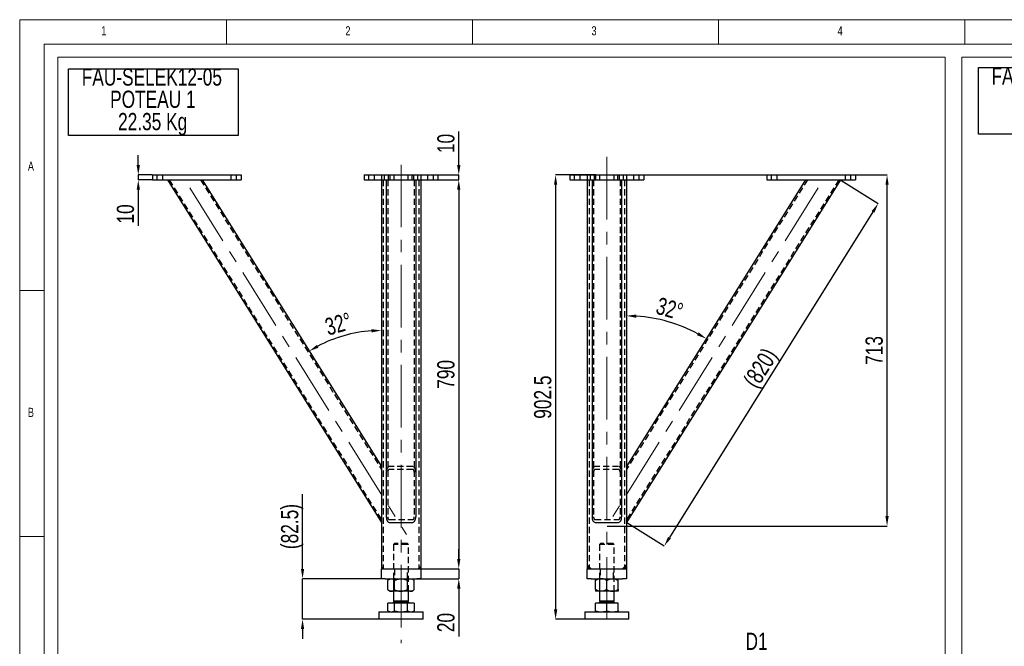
# Model space of a CAD drawing. Header units: millimetres. Extents: x 5 to 589, y 5 to 415.
# Tile 5 of 13: x 5 to 205, y 288 to 415. Entities that reach past the tile are written whole.
import ezdxf

# ---------------------------------------------------------------- set-up
doc = ezdxf.new("R2010")
doc.units = ezdxf.units.MM
doc.header["$PDSIZE"] = -1
doc.linetypes.add('CENTERX2', pattern=[20.32, 12.7, -2.54, 2.54, -2.54])
doc.linetypes.add('HIDDEN', pattern=[1.905, 1.27, -0.635])
for name, color, linetype in [('COTES', 1, 'Continuous'), ('NOTES', 6, 'Continuous'), ('TRAIT-FINS', 9, 'Continuous'), ('TRAIT-MIXTES', 3, 'CENTERX2'), ('TRAIT-TIRET', 2, 'HIDDEN')]:
    doc.layers.add(name, color=color, linetype=linetype)
doc.layers.add('TRAIT-FORT', color=4, linetype='Continuous', lineweight=25)
doc.styles.add('SLDTEXTSTYLE0', font='TXT', dxfattribs={"width": 0.75})
doc.dimstyles.new('SLDDIMSTYLE0', dxfattribs={"dimtxt": 3.5, "dimasz": 2, "dimexe": 0, "dimexo": 0.0625, "dimgap": 0.875, "dimtad": 1, "dimlfac": 10, "dimrnd": 1e-09, "dimzin": 12, "dimdsep": 46, "dimtxsty": 'SLDTEXTSTYLE0', "dimsah": 1, "dimcen": 0.09, "dimadec": 0, "dimazin": 3, "dimtfac": 1, "dimtofl": 0, "dimtmove": 0, "dimatfit": 3, "dimfxl": 1, "dimfrac": 2, "dimtolj": 1, "dimtzin": 12, "dimarcsym": 0})
doc.dimstyles.new('SLDDIMSTYLE1', dxfattribs={"dimtxt": 3.5, "dimasz": 2, "dimexe": 0, "dimexo": 0.0625, "dimgap": 0.875, "dimtad": 1, "dimlfac": 10, "dimrnd": 1e-09, "dimzin": 12, "dimdsep": 46, "dimtxsty": 'SLDTEXTSTYLE0', "dimsah": 1, "dimcen": 0.09, "dimadec": 0, "dimazin": 3, "dimtfac": 1, "dimtmove": 0, "dimatfit": 0, "dimfxl": 1, "dimfrac": 2, "dimtolj": 1, "dimtzin": 12, "dimarcsym": 0})
doc.dimstyles.new('SLDDIMSTYLE2', dxfattribs={"dimtxt": 3.5, "dimasz": 2, "dimexe": 0, "dimexo": 0.0625, "dimgap": 0.875, "dimtad": 1, "dimdec": 4, "dimlfac": 10, "dimzin": 12, "dimdsep": 46, "dimtxsty": 'SLDTEXTSTYLE0', "dimsah": 1, "dimcen": 0.09, "dimazin": 3, "dimtfac": 1, "dimtofl": 0, "dimtmove": 0, "dimatfit": 3, "dimfxl": 1, "dimfrac": 2, "dimtolj": 1, "dimtzin": 12, "dimarcsym": 0})
doc.dimstyles.new('SLDDIMSTYLE3', dxfattribs={"dimtxt": 3.5, "dimasz": 2, "dimexe": 0, "dimexo": 0.0625, "dimgap": 0.875, "dimtad": 1, "dimdec": 0, "dimlfac": 10, "dimrnd": 1e-09, "dimzin": 12, "dimdsep": 46, "dimtxsty": 'SLDTEXTSTYLE0', "dimsah": 1, "dimcen": 0.09, "dimadec": 0, "dimazin": 3, "dimtfac": 1, "dimtdec": 0, "dimtofl": 0, "dimtmove": 0, "dimatfit": 3, "dimfxl": 1, "dimfrac": 2, "dimtolj": 1, "dimtzin": 12, "dimarcsym": 0})
doc.dimstyles.new('SLDDIMSTYLE5', dxfattribs={"dimtxt": 3.5, "dimasz": 2, "dimexe": 0, "dimexo": 0.0625, "dimgap": 0.875, "dimtad": 1, "dimdec": 1, "dimlfac": 10, "dimrnd": 1e-09, "dimzin": 12, "dimdsep": 46, "dimtxsty": 'SLDTEXTSTYLE0', "dimsah": 1, "dimcen": 0.09, "dimadec": 0, "dimazin": 3, "dimtfac": 1, "dimtdec": 1, "dimtofl": 0, "dimtmove": 0, "dimatfit": 3, "dimfxl": 1, "dimfrac": 2, "dimtolj": 1, "dimtzin": 12, "dimarcsym": 0})

# ---------------------------------------------------------------- blocks, each defined once
blk = doc.blocks.new('_D_22')
at = {"layer": 'COTES', "color": 0, "lineweight": -2, "transparency": 16777216}
for p, q in [((131.84, 383.46), (181.22, 383.46)), ((181.22, 314.16), (181.22, 381.46)), ((124.34, 312.16), (181.22, 312.16))]:
    blk.add_line(p, q, dxfattribs=at)
at = {"layer": 'COTES', "color": 0, "transparency": 16777216}
for points in [[(180.88, 381.46), (181.55, 381.46), (181.22, 383.46)], [(180.88, 314.16), (181.55, 314.16), (181.22, 312.16)]]:
    blk.add_solid(points, dxfattribs=at)
at = {"layer": 'Defpoints', "color": 0, "transparency": 16777216}
for p in [(131.78, 383.46), (181.22, 383.46), (124.28, 312.16)]:
    blk.add_point(p, dxfattribs=at)
at = {"layer": 'COTES', "color": 0, "transparency": 16777216, "insert": (176.84, 347.81), "char_height": 3.5, "attachment_point": 2, "rotation": 90, "style": 'SLDTEXTSTYLE0'}
blk.add_mtext('\\A1;713', dxfattribs=at)
blk = doc.blocks.new('_D_23')
at = {"layer": 'COTES', "color": 0, "lineweight": -2, "transparency": 16777216}
blk.add_arc((128.28, 324.22), 30.63, 61.7413, 86.2587, dxfattribs=at)
at = {"layer": 'COTES', "color": 0, "transparency": 16777216}
for points in [[(130.27, 354.45), (130.29, 355.12), (128.28, 354.85)], [(142.95, 351.49), (142.62, 350.91), (144.52, 350.2)]]:
    blk.add_solid(points, dxfattribs=at)
at = {"layer": 'Defpoints', "color": 0, "transparency": 16777216}
for p in [(128.28, 383.46), (164.67, 382.46), (139.43, 352.75), (128.28, 324.22), (128.28, 301.46)]:
    blk.add_point(p, dxfattribs=at)
at = {"layer": 'COTES', "color": 0, "transparency": 16777216, "insert": (134.99, 358.72), "char_height": 3.5, "attachment_point": 1, "rotation": 344, "style": 'SLDTEXTSTYLE0'}
blk.add_mtext('\\A1;32°', dxfattribs=at)
blk = doc.blocks.new('_D_24')
at = {"layer": 'COTES', "color": 0, "lineweight": -2, "transparency": 16777216}
for p, q in [((171.8, 382.42), (179.42, 377.66)), ((178.36, 375.97), (137.01, 309.8)), ((128.34, 312.86), (135.95, 308.1))]:
    blk.add_line(p, q, dxfattribs=at)
at = {"layer": 'COTES', "color": 0, "transparency": 16777216}
for points in [[(178.08, 376.14), (178.64, 375.79), (179.42, 377.66)], [(136.73, 309.97), (137.3, 309.62), (135.95, 308.1)]]:
    blk.add_solid(points, dxfattribs=at)
at = {"layer": 'Defpoints', "color": 0, "transparency": 16777216}
for p in [(171.75, 382.46), (128.28, 312.9), (135.95, 308.1)]:
    blk.add_point(p, dxfattribs=at)
at = {"layer": 'COTES', "color": 0, "transparency": 16777216, "insert": (153.98, 345.2), "char_height": 3.5, "attachment_point": 2, "rotation": 58, "style": 'SLDTEXTSTYLE0'}
blk.add_mtext('\\A1;(820)', dxfattribs=at)
blk = doc.blocks.new('_D_25')
at = {"layer": 'COTES', "color": 0, "lineweight": -2, "transparency": 16777216}
for p, q in [((122.02, 383.46), (113.88, 383.46)), ((113.88, 381.46), (113.88, 295.21)), ((119.72, 293.21), (113.88, 293.21))]:
    blk.add_line(p, q, dxfattribs=at)
at = {"layer": 'COTES', "color": 0, "transparency": 16777216}
for points in [[(113.54, 381.46), (114.21, 381.46), (113.88, 383.46)], [(113.54, 295.21), (114.21, 295.21), (113.88, 293.21)]]:
    blk.add_solid(points, dxfattribs=at)
at = {"layer": 'Defpoints', "color": 0, "transparency": 16777216}
for p in [(122.08, 383.46), (113.88, 293.21), (119.78, 293.21)]:
    blk.add_point(p, dxfattribs=at)
at = {"layer": 'COTES', "color": 0, "transparency": 16777216, "insert": (109.5, 338.33), "char_height": 3.5, "attachment_point": 2, "rotation": 90, "style": 'SLDTEXTSTYLE0'}
blk.add_mtext('\\A1;902.5', dxfattribs=at)
blk = doc.blocks.new('_D_26')
at = {"layer": 'COTES', "color": 0, "lineweight": -2, "transparency": 16777216}
for p, q in [((94.2, 385.46), (94.2, 392.27)), ((90.04, 383.46), (94.2, 383.46)), ((90.04, 382.46), (94.2, 382.46)), ((94.2, 382.46), (94.2, 383.46)), ((94.2, 380.46), (94.2, 378.46))]:
    blk.add_line(p, q, dxfattribs=at)
at = {"layer": 'COTES', "color": 0, "transparency": 16777216}
for points in [[(93.87, 385.46), (94.54, 385.46), (94.2, 383.46)], [(93.87, 380.46), (94.54, 380.46), (94.2, 382.46)]]:
    blk.add_solid(points, dxfattribs=at)
at = {"layer": 'Defpoints', "color": 0, "transparency": 16777216}
for p in [(89.98, 383.46), (89.98, 382.46), (94.2, 382.46)]:
    blk.add_point(p, dxfattribs=at)
at = {"layer": 'COTES', "color": 0, "transparency": 16777216, "insert": (89.83, 389.86), "char_height": 3.5, "attachment_point": 2, "rotation": 90, "style": 'SLDTEXTSTYLE0'}
blk.add_mtext('\\A1;10', dxfattribs=at)
blk = doc.blocks.new('_D_27')
at = {"layer": 'COTES', "color": 0, "lineweight": -2, "transparency": 16777216}
for p, q in [((86.54, 382.46), (94.2, 382.46)), ((94.2, 380.46), (94.2, 305.46)), ((79.34, 303.46), (94.2, 303.46))]:
    blk.add_line(p, q, dxfattribs=at)
at = {"layer": 'COTES', "color": 0, "transparency": 16777216}
for points in [[(93.87, 380.46), (94.54, 380.46), (94.2, 382.46)], [(93.87, 305.46), (94.54, 305.46), (94.2, 303.46)]]:
    blk.add_solid(points, dxfattribs=at)
at = {"layer": 'Defpoints', "color": 0, "transparency": 16777216}
for p in [(86.48, 382.46), (79.28, 303.46), (94.2, 303.46)]:
    blk.add_point(p, dxfattribs=at)
at = {"layer": 'COTES', "color": 0, "transparency": 16777216, "insert": (89.83, 342.96), "char_height": 3.5, "attachment_point": 2, "rotation": 90, "style": 'SLDTEXTSTYLE0'}
blk.add_mtext('\\A1;790', dxfattribs=at)
blk = doc.blocks.new('_D_28')
at = {"layer": 'COTES', "color": 0, "lineweight": -2, "transparency": 16777216}
for p, q in [((94.2, 305.46), (94.2, 307.46)), ((79.34, 303.46), (94.2, 303.46)), ((94.2, 303.46), (94.2, 301.46)), ((79.34, 301.46), (94.2, 301.46)), ((94.2, 299.46), (94.2, 289.7))]:
    blk.add_line(p, q, dxfattribs=at)
at = {"layer": 'COTES', "color": 0, "transparency": 16777216}
for points in [[(93.87, 305.46), (94.54, 305.46), (94.2, 303.46)], [(93.87, 299.46), (94.54, 299.46), (94.2, 301.46)]]:
    blk.add_solid(points, dxfattribs=at)
at = {"layer": 'Defpoints', "color": 0, "transparency": 16777216}
for p in [(79.28, 303.46), (79.28, 301.46), (94.2, 301.46)]:
    blk.add_point(p, dxfattribs=at)
at = {"layer": 'COTES', "color": 0, "transparency": 16777216, "insert": (89.83, 292.55), "char_height": 3.5, "attachment_point": 2, "rotation": 90, "style": 'SLDTEXTSTYLE0'}
blk.add_mtext('\\A1;20', dxfattribs=at)
blk = doc.blocks.new('_D_29')
at = {"layer": 'COTES', "color": 0, "lineweight": -2, "transparency": 16777216}
blk.add_arc((78.48, 324.22), 27.66, 94.1437, 117.8563, dxfattribs=at)
at = {"layer": 'COTES', "color": 0, "transparency": 16777216}
for points in [[(76.47, 352.14), (76.49, 351.47), (78.48, 351.88)], [(65.72, 348.38), (65.39, 348.96), (63.82, 347.68)]]:
    blk.add_solid(points, dxfattribs=at)
at = {"layer": 'Defpoints', "color": 0, "transparency": 16777216}
for p in [(42.08, 382.46), (78.48, 383.46), (73.36, 351.4), (78.48, 324.22), (78.48, 301.46)]:
    blk.add_point(p, dxfattribs=at)
at = {"layer": 'COTES', "color": 0, "transparency": 16777216, "insert": (66.7, 354.17), "char_height": 3.5, "attachment_point": 1, "rotation": 16, "style": 'SLDTEXTSTYLE0'}
blk.add_mtext('\\A1;32°', dxfattribs=at)
blk = doc.blocks.new('_D_30')
at = {"layer": 'COTES', "color": 0, "lineweight": -2, "transparency": 16777216}
for p, q in [((29.09, 385.46), (29.09, 387.46)), ((31.91, 383.46), (29.09, 383.46)), ((29.09, 383.46), (29.09, 382.46)), ((31.91, 382.46), (29.09, 382.46)), ((29.09, 380.46), (29.09, 373.14))]:
    blk.add_line(p, q, dxfattribs=at)
at = {"layer": 'COTES', "color": 0, "transparency": 16777216}
for points in [[(28.76, 385.46), (29.43, 385.46), (29.09, 383.46)], [(28.76, 380.46), (29.43, 380.46), (29.09, 382.46)]]:
    blk.add_solid(points, dxfattribs=at)
at = {"layer": 'Defpoints', "color": 0, "transparency": 16777216}
for p in [(29.09, 382.46), (31.98, 383.46), (31.98, 382.46)]:
    blk.add_point(p, dxfattribs=at)
at = {"layer": 'COTES', "color": 0, "transparency": 16777216, "insert": (24.72, 375.55), "char_height": 3.5, "attachment_point": 2, "rotation": 90, "style": 'SLDTEXTSTYLE0'}
blk.add_mtext('\\A1;10', dxfattribs=at)
blk = doc.blocks.new('_D_31')
at = {"layer": 'COTES', "color": 0, "lineweight": -2, "transparency": 16777216}
for p, q in [((62.47, 303.46), (62.47, 318.61)), ((78.41, 301.46), (62.47, 301.46)), ((62.47, 293.21), (62.47, 301.46)), ((77.91, 293.21), (62.47, 293.21)), ((62.47, 291.21), (62.47, 289.21))]:
    blk.add_line(p, q, dxfattribs=at)
at = {"layer": 'COTES', "color": 0, "transparency": 16777216}
for points in [[(62.14, 303.46), (62.8, 303.46), (62.47, 301.46)], [(62.14, 291.21), (62.8, 291.21), (62.47, 293.21)]]:
    blk.add_solid(points, dxfattribs=at)
at = {"layer": 'Defpoints', "color": 0, "transparency": 16777216}
for p in [(78.48, 301.46), (62.47, 293.21), (77.98, 293.21)]:
    blk.add_point(p, dxfattribs=at)
at = {"layer": 'COTES', "color": 0, "transparency": 16777216, "insert": (58.1, 312.05), "char_height": 3.5, "attachment_point": 2, "rotation": 90, "style": 'SLDTEXTSTYLE0'}
blk.add_mtext('\\A1;(82.5)', dxfattribs=at)
blk = doc.blocks.new('SW_NOTE_20')
at = {"layer": 'NOTES', "color": 0}
for p, q in [((-0.1, -9.1), (-0.1, 4.43)), ((-0.1, 4.43), (34.39, 4.43)), ((34.39, 4.43), (34.39, -9.1)), ((34.39, -9.1), (-0.1, -9.1))]:
    blk.add_line(p, q, dxfattribs=at)
at = {"layer": 'NOTES', "color": 0, "char_height": 3.5, "attachment_point": 2, "style": 'SLDTEXTSTYLE0'}
for s, insert in [('FAU-SELEK12-05', (16.84, 4.51)), ('POTEAU 1', (17.04, -0.01)), ('22.35 Kg', (17, -4.54))]:
    blk.add_mtext(s, dxfattribs=dict(at, insert=insert))
blk = doc.blocks.new('SW_NOTE_22')
at = {"layer": 'NOTES', "color": 0}
blk.add_line((6.94, 0), (0, 0), dxfattribs=at)
at = {"layer": 'NOTES', "color": 0, "insert": (3.38, 4.59), "char_height": 3.5, "attachment_point": 2, "style": 'SLDTEXTSTYLE0'}
blk.add_mtext('D1', dxfattribs=at)
blk = doc.blocks.new('SW_NOTE_29')
at = {"layer": 'NOTES', "color": 0}
for p, q in [((-0.01, -9.09), (-0.01, 4.45)), ((-0.01, 4.45), (34.36, 4.45)), ((34.36, 4.45), (34.36, -9.09)), ((34.36, -9.09), (-0.01, -9.09))]:
    blk.add_line(p, q, dxfattribs=at)
at = {"layer": 'NOTES', "color": 0, "char_height": 3.5, "attachment_point": 2, "style": 'SLDTEXTSTYLE0'}
for s, insert in [('FAU-SELEK12-05', (16.84, 4.51)), ('POTEAU 2', (17.04, -0.01)), ('27.58 Kg', (17, -4.54))]:
    blk.add_mtext(s, dxfattribs=dict(at, insert=insert))

msp = doc.modelspace()

# ---------------------------------------------------------------- linework, layer by layer
at = {"lineweight": 18}
for p, q in [((589, 415), (5, 415)), ((5, 415), (5, 5)), ((47, 410), (47, 415)), ((97, 415), (97, 410)), ((147, 410), (147, 415)), ((197, 415), (197, 410)), ((584, 410), (10, 410)), ((10, 410), (10, 10)), ((12.730846, 407.408261), (193.054797, 407.408261)), ((12.730846, 407.408261), (12.730846, 192.745437)), ((193.054797, 407.408261), (193.054797, 192.745437)), ((196.437361, 407.408261), (406.795531, 407.408261)), ((196.437361, 407.408261), (196.437361, 192.745437)), ((10, 360), (5, 360)), ((5, 310), (10, 310))]:
    msp.add_line(p, q, dxfattribs=at)
at = {"layer": 'TRAIT-FINS', "lineweight": 18}
for p, q in [((121.082177, 303.457378), (120.282177, 304.257378)), ((127.482177, 303.457378), (128.282177, 304.257378)), ((78.976378, 303.457378), (78.476378, 303.957378)), ((85.976378, 303.457378), (86.476378, 303.957378))]:
    msp.add_line(p, q, dxfattribs=at)
for points in [[(121.082177, 303.457378), (120.282177, 303.457378), (120.282177, 304.257378)], [(127.482177, 303.457378), (128.282177, 303.457378), (128.282177, 304.257378)], [(78.976378, 303.457378), (78.476378, 303.457378), (78.476378, 303.957378)], [(85.976378, 303.457378), (86.476378, 303.457378), (86.476378, 303.957378)]]:
    msp.add_solid(points, dxfattribs=at)
at = {"layer": 'TRAIT-FORT', "lineweight": 25}
for p, q in [((31.976378, 383.457378), (31.976378, 382.457378)), ((31.976378, 383.457378), (49.976378, 383.457378)), ((31.976378, 382.457378), (49.976378, 382.457378)), ((35.009691, 382.457378), (78.476378, 312.896139)), ((42.084762, 382.457378), (78.476378, 324.218618)), ((49.976378, 383.457378), (49.976378, 382.457378)), ((74.976378, 383.457378), (74.976378, 382.457378)), ((74.976378, 383.457378), (78.476378, 383.457378)), ((74.976378, 382.457378), (78.476378, 382.457378)), ((78.476378, 383.457378), (78.476378, 382.457378)), ((78.476378, 383.457378), (86.476378, 383.457378)), ((78.476378, 382.457378), (78.476378, 303.457378)), ((78.476378, 382.457378), (86.476378, 382.457378)), ((79.476378, 382.457378), (79.476378, 314.028387)), ((85.476378, 382.457378), (85.476378, 314.028387)), ((86.476378, 383.457378), (89.976378, 383.457378)), ((86.476378, 383.457378), (86.476378, 382.457378)), ((86.476378, 382.457378), (86.476378, 303.457378)), ((86.476378, 382.457378), (89.976378, 382.457378)), ((89.976378, 383.457378), (89.976378, 382.457378)), ((116.782177, 383.457378), (116.782177, 382.457378)), ((116.782177, 383.457378), (120.282177, 383.457378)), ((116.782177, 382.457378), (120.282177, 382.457378)), ((120.282177, 383.457378), (120.282177, 382.457378)), ((120.282177, 383.457378), (128.282177, 383.457378)), ((120.282177, 382.457378), (120.282177, 303.457378)), ((120.282177, 382.457378), (128.282177, 382.457378)), ((121.282177, 382.457378), (121.282177, 314.028387)), ((127.282177, 382.457378), (127.282177, 314.028387)), ((128.282177, 383.457378), (131.782177, 383.457378)), ((128.282177, 383.457378), (128.282177, 382.457378)), ((128.282177, 382.457378), (128.282177, 303.457378)), ((128.282177, 382.457378), (131.782177, 382.457378)), ((171.748863, 382.457378), (128.282177, 312.896139)), ((164.673793, 382.457378), (128.282177, 324.218618)), ((131.782177, 383.457378), (131.782177, 382.457378)), ((156.782177, 383.457378), (156.782177, 382.457378)), ((156.782177, 383.457378), (174.782177, 383.457378)), ((156.782177, 382.457378), (174.782177, 382.457378)), ((174.782177, 383.457378), (174.782177, 382.457378)), ((80.076378, 312.896139), (84.876378, 312.896139)), ((121.882177, 312.896139), (126.682177, 312.896139)), ((78.476378, 301.457378), (78.476378, 303.457378)), ((78.476378, 303.457378), (79.276378, 303.457378)), ((79.276378, 303.457378), (85.676378, 303.457378)), ((85.676378, 303.457378), (86.476378, 303.457378)), ((86.476378, 303.457378), (86.476378, 301.457378)), ((120.282177, 301.457378), (120.282177, 303.457378)), ((120.282177, 303.457378), (121.082177, 303.457378)), ((121.082177, 303.457378), (127.482177, 303.457378)), ((127.482177, 303.457378), (128.282177, 303.457378)), ((128.282177, 303.457378), (128.282177, 301.457378)), ((79.276378, 301.457378), (78.476378, 301.457378)), ((79.276378, 301.457378), (85.676378, 301.457378)), ((80.176378, 301.457378), (79.820567, 301.101567)), ((79.820567, 299.25319), (79.820567, 301.101567)), ((81.148473, 299.25319), (81.148473, 301.101567)), ((83.804284, 299.25319), (83.804284, 301.101567)), ((85.132189, 301.101567), (84.776378, 301.457378)), ((85.132189, 299.25319), (85.132189, 301.101567)), ((86.476378, 301.457378), (85.676378, 301.457378)), ((121.082177, 301.457378), (120.282177, 301.457378)), ((121.082177, 301.457378), (127.482177, 301.457378)), ((121.982177, 299.25319), (121.982177, 301.101567)), ((124.282177, 299.25319), (124.282177, 301.101567)), ((126.582177, 299.25319), (126.582177, 301.101567)), ((128.282177, 301.457378), (127.482177, 301.457378)), ((79.820567, 299.25319), (80.176378, 298.897378)), ((80.48452, 298.897378), (80.176378, 298.897378)), ((82.476378, 298.897378), (80.48452, 298.897378)), ((80.976378, 298.897378), (80.976378, 296.927378)), ((84.468237, 298.897378), (82.476378, 298.897378)), ((83.976378, 296.927378), (83.976378, 298.897378)), ((84.776378, 298.897378), (84.468237, 298.897378)), ((84.776378, 298.897378), (85.132189, 299.25319)), ((123.132177, 298.897378), (121.982177, 298.897378)), ((122.782177, 298.897378), (122.782177, 296.927378)), ((125.432177, 298.897378), (123.132177, 298.897378)), ((126.582177, 298.897378), (125.432177, 298.897378)), ((125.782177, 296.927378), (125.782177, 298.897378)), ((79.820567, 294.912806), (79.820567, 296.497378)), ((81.148473, 296.497378), (79.820567, 296.497378)), ((80.341378, 296.567378), (80.271378, 296.497378)), ((80.341378, 296.577378), (80.341378, 296.567378)), ((80.341378, 296.577378), (84.325342, 296.577378)), ((80.341378, 296.567378), (84.325342, 296.567378)), ((81.165816, 296.927378), (80.976378, 296.737941)), ((80.976378, 296.927378), (83.775416, 296.927378)), ((80.976378, 296.737941), (80.976378, 296.677378)), ((80.976378, 296.737941), (83.976378, 296.737941)), ((81.148473, 294.912806), (81.148473, 296.497378)), ((83.804284, 296.497378), (81.148473, 296.497378)), ((83.775416, 296.927378), (83.976378, 296.927378)), ((83.976378, 296.737941), (83.786941, 296.927378)), ((83.804284, 294.912806), (83.804284, 296.497378)), ((85.132189, 296.497378), (83.804284, 296.497378)), ((83.976378, 296.677378), (83.976378, 296.737941)), ((84.325342, 296.577378), (84.611378, 296.577378)), ((84.325342, 296.567378), (84.611378, 296.567378)), ((84.611378, 296.567378), (84.611378, 296.577378)), ((84.681378, 296.497378), (84.611378, 296.567378)), ((85.132189, 296.497378), (85.132189, 294.912806)), ((121.982177, 294.912806), (121.982177, 296.497378)), ((124.282177, 296.497378), (121.982177, 296.497378)), ((122.147177, 296.567378), (122.077177, 296.497378)), ((122.147177, 296.577378), (122.147177, 296.567378)), ((122.147177, 296.577378), (126.417177, 296.577378)), ((122.147177, 296.567378), (126.417177, 296.567378)), ((122.971614, 296.927378), (122.782177, 296.737941)), ((122.782177, 296.927378), (125.782177, 296.927378)), ((122.782177, 296.737941), (122.782177, 296.677378)), ((122.782177, 296.737941), (125.782177, 296.737941)), ((124.282177, 294.912806), (124.282177, 296.497378)), ((126.582177, 296.497378), (124.282177, 296.497378)), ((125.782177, 296.737941), (125.592739, 296.927378)), ((125.782177, 296.677378), (125.782177, 296.737941)), ((126.417177, 296.567378), (126.417177, 296.577378)), ((126.487177, 296.497378), (126.417177, 296.567378)), ((126.582177, 294.912806), (126.582177, 296.497378)), ((77.976378, 294.707378), (77.976378, 293.207378)), ((77.976378, 294.707378), (86.976378, 294.707378)), ((79.820567, 294.912806), (80.176378, 294.707378)), ((84.776378, 294.707378), (85.132189, 294.912806)), ((86.976378, 293.207378), (86.976378, 294.707378)), ((119.782177, 294.707378), (119.782177, 293.207378)), ((119.782177, 294.707378), (124.282177, 294.707378)), ((124.282177, 294.707378), (128.782177, 294.707378)), ((128.782177, 293.207378), (128.782177, 294.707378)), ((86.976378, 293.207378), (77.976378, 293.207378)), ((128.782177, 293.207378), (119.782177, 293.207378))]:
    msp.add_line(p, q, dxfattribs=at)
for centre, start, end in [((80.876378, 296.677378), 270, 0), ((84.076378, 296.677378), 180, 270), ((122.682177, 296.677378), 270, 0), ((125.882177, 296.677378), 180, 270)]:
    msp.add_arc(centre, 0.1, start, end, dxfattribs=at)
for centre, start_param, end_param in [((80.076378, 314.028387), 4.7123889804, 6.2831853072), ((84.876378, 314.028387), 0, 1.5707963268), ((121.882177, 314.028387), 4.7123889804, 6.2831853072), ((126.682177, 314.028387), 0, 1.5707963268)]:
    msp.add_ellipse(centre, major_axis=(0, -1.132248), ratio=0.5299192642, start_param=start_param, end_param=end_param, dxfattribs=at)
for points, knots in [([(79.820567, 301.101567), (79.911519, 301.185227), (80.049268, 301.311932), (80.246528, 301.41435), (80.376813, 301.452694), (80.456704, 301.456169), (80.48452, 301.457378)], [0, 0, 0, 0, 0.4320454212, 0.6543492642, 0.8796533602, 1, 1, 1, 1]), ([(80.48452, 301.457378), (80.542255, 301.452305), (80.65893, 301.442051), (80.828755, 301.362758), (80.992962, 301.249531), (81.096478, 301.151039), (81.148473, 301.101567)], [0, 0, 0, 0, 0.249577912, 0.5043641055, 0.7510469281, 1, 1, 1, 1]), ([(81.148473, 301.101567), (81.225559, 301.138686), (81.380029, 301.213068), (81.606706, 301.30127), (81.825735, 301.370009), (82.037301, 301.41875), (82.254784, 301.45117), (82.402304, 301.455303), (82.476378, 301.457378)], [0, 0, 0, 0, 0.18498717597, 0.37068438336, 0.52546372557, 0.68107583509, 0.83985910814, 1, 1, 1, 1]), ([(82.476378, 301.457378), (82.499663, 301.457155), (82.685675, 301.455371), (83.03949, 301.40449), (83.458023, 301.266466), (83.707303, 301.147753), (83.804284, 301.101567)], [0, 0, 0, 0, 0.0503995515, 0.4026135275, 0.7675884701, 1, 1, 1, 1]), ([(83.804284, 301.101567), (83.895235, 301.185227), (84.032985, 301.311932), (84.230245, 301.41435), (84.36053, 301.452694), (84.440421, 301.456169), (84.468237, 301.457378)], [0, 0, 0, 0, 0.4320454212, 0.6543492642, 0.8796533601, 1, 1, 1, 1]), ([(84.468237, 301.457378), (84.525972, 301.452305), (84.642647, 301.442051), (84.812471, 301.362758), (84.976679, 301.249531), (85.080195, 301.151039), (85.132189, 301.101567)], [0, 0, 0, 0, 0.24957791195, 0.50436410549, 0.7510469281, 1, 1, 1, 1]), ([(123.132177, 301.457378), (123.032177, 301.452305), (122.83009, 301.442051), (122.535944, 301.362758), (122.251529, 301.249531), (122.072234, 301.151039), (121.982177, 301.101567)], [0, 0, 0, 0, 0.249577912, 0.5043641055, 0.7510469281, 1, 1, 1, 1]), ([(121.982177, 301.101567), (121.982177, 301.138686), (121.982177, 301.213068), (121.982177, 301.30127), (121.982177, 301.370009), (121.982177, 301.41875), (121.982177, 301.45117), (121.982177, 301.455303), (121.982177, 301.457378)], [0, 0, 0, 0, 0.184987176, 0.3706843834, 0.5254637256, 0.6810758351, 0.8398591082, 1, 1, 1, 1]), ([(124.282177, 301.101567), (124.124644, 301.185227), (123.886055, 301.311932), (123.544391, 301.41435), (123.31873, 301.452694), (123.180355, 301.456169), (123.132177, 301.457378)], [0, 0, 0, 0, 0.43204542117, 0.65434926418, 0.87965336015, 1, 1, 1, 1]), ([(124.282177, 301.101567), (124.439709, 301.185227), (124.678298, 301.311932), (125.019962, 301.41435), (125.245623, 301.452694), (125.383998, 301.456169), (125.432177, 301.457378)], [0, 0, 0, 0, 0.4320454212, 0.6543492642, 0.8796533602, 1, 1, 1, 1]), ([(125.432177, 301.457378), (125.532176, 301.452305), (125.734263, 301.442051), (126.028409, 301.362758), (126.312824, 301.249531), (126.492119, 301.151039), (126.582177, 301.101567)], [0, 0, 0, 0, 0.249577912, 0.5043641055, 0.7510469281, 1, 1, 1, 1]), ([(126.582177, 301.101567), (126.582177, 301.138686), (126.582177, 301.213068), (126.582177, 301.30127), (126.582177, 301.370009), (126.582177, 301.41875), (126.582177, 301.45117), (126.582177, 301.455303), (126.582177, 301.457378)], [0, 0, 0, 0, 0.184987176, 0.3706843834, 0.5254637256, 0.6810758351, 0.8398591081, 1, 1, 1, 1]), ([(79.820567, 299.25319), (79.911519, 299.16953), (80.049268, 299.042825), (80.246528, 298.940407), (80.376813, 298.902062), (80.456704, 298.898588), (80.48452, 298.897378)], [0, 0, 0, 0, 0.4320454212, 0.6543492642, 0.8796533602, 1, 1, 1, 1]), ([(80.48452, 298.897378), (80.542255, 298.902452), (80.65893, 298.912705), (80.828755, 298.991998), (80.992962, 299.105226), (81.096478, 299.203718), (81.148473, 299.25319)], [0, 0, 0, 0, 0.249577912, 0.5043641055, 0.7510469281, 1, 1, 1, 1]), ([(81.148473, 299.25319), (81.304078, 299.180885), (81.589953, 299.048048), (81.966582, 298.946614), (82.254763, 298.903578), (82.402297, 298.899451), (82.476378, 298.897378)], [0, 0, 0, 0, 0.37064572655, 0.6809459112, 0.83979386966, 1, 1, 1, 1]), ([(82.476378, 298.897378), (82.499663, 298.897602), (82.685675, 298.899386), (83.03949, 298.950267), (83.458023, 299.08829), (83.707303, 299.207004), (83.804284, 299.25319)], [0, 0, 0, 0, 0.0503995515, 0.4026135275, 0.7675884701, 1, 1, 1, 1]), ([(83.804284, 299.25319), (83.895235, 299.16953), (84.032985, 299.042825), (84.230245, 298.940407), (84.36053, 298.902062), (84.440421, 298.898588), (84.468237, 298.897378)], [0, 0, 0, 0, 0.4320454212, 0.6543492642, 0.8796533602, 1, 1, 1, 1]), ([(84.468237, 298.897378), (84.525972, 298.902452), (84.642647, 298.912705), (84.812471, 298.991998), (84.976679, 299.105226), (85.080195, 299.203718), (85.132189, 299.25319)], [0, 0, 0, 0, 0.249577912, 0.5043641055, 0.7510469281, 1, 1, 1, 1]), ([(123.132177, 298.897378), (123.032177, 298.902452), (122.83009, 298.912705), (122.535944, 298.991998), (122.251529, 299.105226), (122.072234, 299.203718), (121.982177, 299.25319)], [0, 0, 0, 0, 0.24957791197, 0.50436410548, 0.7510469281, 1, 1, 1, 1]), ([(121.982177, 299.25319), (121.982177, 299.180885), (121.982177, 299.048048), (121.982177, 298.946614), (121.982177, 298.903578), (121.982177, 298.899451), (121.982177, 298.897378)], [0, 0, 0, 0, 0.3706457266, 0.6809459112, 0.8397938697, 1, 1, 1, 1]), ([(124.282177, 299.25319), (124.124644, 299.16953), (123.886055, 299.042825), (123.544391, 298.940407), (123.31873, 298.902062), (123.180355, 298.898588), (123.132177, 298.897378)], [0, 0, 0, 0, 0.4320454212, 0.6543492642, 0.8796533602, 1, 1, 1, 1]), ([(124.282177, 299.25319), (124.439709, 299.16953), (124.678298, 299.042825), (125.019962, 298.940407), (125.245623, 298.902062), (125.383998, 298.898588), (125.432177, 298.897378)], [0, 0, 0, 0, 0.43204542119, 0.6543492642, 0.87965336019, 1, 1, 1, 1]), ([(125.432177, 298.897378), (125.532176, 298.902452), (125.734263, 298.912705), (126.028409, 298.991998), (126.312824, 299.105226), (126.492119, 299.203718), (126.582177, 299.25319)], [0, 0, 0, 0, 0.249577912, 0.5043641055, 0.7510469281, 1, 1, 1, 1]), ([(126.582177, 299.25319), (126.582177, 299.180885), (126.582177, 299.048048), (126.582177, 298.946614), (126.582177, 298.903578), (126.582177, 298.899451), (126.582177, 298.897378)], [0, 0, 0, 0, 0.3706457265, 0.6809459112, 0.8397938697, 1, 1, 1, 1]), ([(79.820567, 294.912806), (79.874161, 294.883442), (79.981528, 294.824614), (80.146309, 294.760059), (80.314224, 294.715819), (80.427634, 294.710198), (80.48452, 294.707378)], [0, 0, 0, 0, 0.2472686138, 0.4953625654, 0.7468740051, 1, 1, 1, 1]), ([(80.48452, 294.707378), (80.539914, 294.710053), (80.651065, 294.71542), (80.817708, 294.758398), (80.98403, 294.822821), (81.093586, 294.882771), (81.148473, 294.912806)], [0, 0, 0, 0, 0.2464911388, 0.494593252, 0.7467931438, 1, 1, 1, 1]), ([(81.148473, 294.912806), (81.255661, 294.883442), (81.470395, 294.824614), (81.799956, 294.760059), (82.135787, 294.715819), (82.362606, 294.710198), (82.476378, 294.707378)], [0, 0, 0, 0, 0.2472686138, 0.4953625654, 0.7468740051, 1, 1, 1, 1]), ([(82.476378, 294.707378), (82.587167, 294.710053), (82.809469, 294.71542), (83.142754, 294.758398), (83.475399, 294.822821), (83.69451, 294.882771), (83.804284, 294.912806)], [0, 0, 0, 0, 0.2464911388, 0.494593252, 0.7467931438, 1, 1, 1, 1]), ([(83.804284, 294.912806), (83.857878, 294.883442), (83.965245, 294.824614), (84.130026, 294.760059), (84.297941, 294.715819), (84.41135, 294.710198), (84.468237, 294.707378)], [0, 0, 0, 0, 0.2472686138, 0.4953625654, 0.7468740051, 1, 1, 1, 1]), ([(84.468237, 294.707378), (84.523631, 294.710053), (84.634782, 294.71542), (84.801424, 294.758398), (84.967747, 294.822821), (85.077303, 294.882771), (85.132189, 294.912806)], [0, 0, 0, 0, 0.2464911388, 0.494593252, 0.7467931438, 1, 1, 1, 1]), ([(121.982177, 294.912806), (122.075004, 294.883442), (122.26097, 294.824614), (122.546378, 294.760059), (122.837216, 294.715819), (123.033647, 294.710198), (123.132177, 294.707378)], [0, 0, 0, 0, 0.2472686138, 0.4953625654, 0.7468740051, 1, 1, 1, 1]), ([(121.982177, 294.707378), (121.982177, 294.710053), (121.982177, 294.71542), (121.982177, 294.758398), (121.982177, 294.822821), (121.982177, 294.882771), (121.982177, 294.912806)], [0, 0, 0, 0, 0.2464911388, 0.494593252, 0.7467931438, 1, 1, 1, 1]), ([(123.132177, 294.707378), (123.228122, 294.710053), (123.420641, 294.71542), (123.709274, 294.758398), (123.997354, 294.822821), (124.18711, 294.882771), (124.282177, 294.912806)], [0, 0, 0, 0, 0.2464911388, 0.494593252, 0.7467931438, 1, 1, 1, 1]), ([(124.282177, 294.912806), (124.375004, 294.883442), (124.56097, 294.824614), (124.846378, 294.760059), (125.137216, 294.715819), (125.333647, 294.710198), (125.432177, 294.707378)], [0, 0, 0, 0, 0.2472686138, 0.4953625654, 0.7468740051, 1, 1, 1, 1]), ([(125.432177, 294.707378), (125.528122, 294.710053), (125.720641, 294.71542), (126.009274, 294.758398), (126.297354, 294.822821), (126.48711, 294.882771), (126.582177, 294.912806)], [0, 0, 0, 0, 0.2464911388, 0.494593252, 0.7467931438, 1, 1, 1, 1]), ([(126.582177, 294.912806), (126.582177, 294.883442), (126.582177, 294.824614), (126.582177, 294.760059), (126.582177, 294.715819), (126.582177, 294.710198), (126.582177, 294.707378)], [0, 0, 0, 0, 0.2472686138, 0.4953625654, 0.7468740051, 1, 1, 1, 1])]:
    msp.add_open_spline(points, degree=3, knots=knots, dxfattribs=at)
at = {"layer": 'TRAIT-MIXTES', "lineweight": 18}
for p, q in [((124.282177, 387.142669), (124.282177, 290.942754)), ((82.476378, 385.530322), (82.476378, 288.380046)), ((39.540618, 380.867621), (83.566258, 310.411869)), ((167.217937, 380.867621), (124.282177, 312.15604))]:
    msp.add_line(p, q, dxfattribs=at)
at = {"layer": 'TRAIT-TIRET'}
for p, q in [((32.876378, 383.457378), (32.876378, 382.457378)), ((34.076378, 382.457378), (34.076378, 383.457378)), ((35.363445, 382.457378), (78.476378, 313.462263)), ((41.731008, 382.457378), (78.476378, 323.652494)), ((47.876378, 383.457378), (47.876378, 382.457378)), ((49.076378, 382.457378), (49.076378, 383.457378)), ((75.876378, 383.457378), (75.876378, 382.457378)), ((77.076378, 382.457378), (77.076378, 383.457378)), ((78.876378, 382.457378), (78.876378, 303.457378)), ((79.076378, 383.457378), (79.076378, 382.457378)), ((79.776378, 382.457378), (79.776378, 314.028387)), ((79.876378, 383.457378), (79.876378, 382.457378)), ((80.276378, 382.457378), (80.276378, 383.457378)), ((81.076378, 382.457378), (81.076378, 383.457378)), ((83.876378, 383.457378), (83.876378, 382.457378)), ((84.676378, 383.457378), (84.676378, 382.457378)), ((85.076378, 382.457378), (85.076378, 383.457378)), ((85.176378, 382.457378), (85.176378, 314.028387)), ((85.876378, 382.457378), (85.876378, 383.457378)), ((86.076378, 382.457378), (86.076378, 303.457378)), ((87.876378, 383.457378), (87.876378, 382.457378)), ((89.076378, 382.457378), (89.076378, 383.457378)), ((117.682177, 383.457378), (117.682177, 382.457378)), ((118.882177, 382.457378), (118.882177, 383.457378)), ((120.682177, 382.457378), (120.682177, 303.457378)), ((120.882177, 383.457378), (120.882177, 382.457378)), ((121.582177, 382.457378), (121.582177, 314.028387)), ((121.682177, 383.457378), (121.682177, 382.457378)), ((122.082177, 382.457378), (122.082177, 383.457378)), ((122.882177, 382.457378), (122.882177, 383.457378)), ((125.682177, 383.457378), (125.682177, 382.457378)), ((126.482177, 383.457378), (126.482177, 382.457378)), ((126.882177, 382.457378), (126.882177, 383.457378)), ((126.982177, 382.457378), (126.982177, 314.028387)), ((127.682177, 382.457378), (127.682177, 383.457378)), ((127.882177, 382.457378), (127.882177, 303.457378)), ((171.39511, 382.457378), (128.282177, 313.462263)), ((165.027546, 382.457378), (128.282177, 323.652494)), ((129.682177, 383.457378), (129.682177, 382.457378)), ((130.882177, 382.457378), (130.882177, 383.457378)), ((157.682177, 383.457378), (157.682177, 382.457378)), ((158.882177, 382.457378), (158.882177, 383.457378)), ((172.682177, 383.457378), (172.682177, 382.457378)), ((173.882177, 382.457378), (173.882177, 383.457378)), ((84.876378, 324.218618), (80.076378, 324.218618)), ((126.682177, 324.218618), (121.882177, 324.218618)), ((84.876378, 323.652494), (80.076378, 323.652494)), ((126.682177, 323.652494), (121.882177, 323.652494)), ((80.076378, 313.462263), (84.876378, 313.462263)), ((121.882177, 313.462263), (126.682177, 313.462263)), ((81.165816, 308.577378), (80.976378, 308.387941)), ((83.775416, 308.387941), (80.976378, 308.387941)), ((80.976378, 308.387941), (80.976378, 298.897378)), ((83.786941, 308.577378), (81.165816, 308.577378)), ((83.976378, 308.387941), (83.775416, 308.387941)), ((83.976378, 308.387941), (83.786941, 308.577378)), ((83.976378, 298.897378), (83.976378, 308.387941)), ((122.971614, 308.577378), (122.782177, 308.387941)), ((125.782177, 308.387941), (122.782177, 308.387941)), ((122.782177, 308.387941), (122.782177, 298.897378)), ((123.626895, 308.577378), (122.971614, 308.577378)), ((125.592739, 308.577378), (123.626895, 308.577378)), ((125.782177, 308.387941), (125.592739, 308.577378)), ((125.782177, 298.897378), (125.782177, 308.387941)), ((81.151378, 303.457378), (81.151378, 301.457378)), ((83.801378, 301.457378), (83.801378, 303.457378)), ((122.957177, 303.457378), (122.957177, 301.457378)), ((125.607177, 301.457378), (125.607177, 303.457378)), ((80.401145, 301.451342), (80.48452, 301.457378)), ((80.976378, 301.457378), (80.976378, 298.897378)), ((83.976378, 298.897378), (83.976378, 301.457378)), ((122.782177, 301.457378), (122.782177, 298.897378)), ((125.782177, 298.897378), (125.782177, 301.457378))]:
    msp.add_line(p, q, dxfattribs=at)
for centre, major_axis, start_param, end_param in [((80.076378, 323.08637), (0, -1.132248), 3.1415926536, 4.7123889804), ((84.876378, 323.08637), (0, -1.132248), 1.5707963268, 3.1415926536), ((121.882177, 323.08637), (0, -1.132248), 3.1415926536, 4.7123889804), ((126.682177, 323.08637), (0, -1.132248), 1.5707963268, 3.1415926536), ((80.076378, 323.08637), (0, -0.566124), 3.1415926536, 4.7123889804), ((84.876378, 323.08637), (0, -0.566124), 1.5707963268, 3.1415926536), ((121.882177, 323.08637), (0, -0.566124), 3.1415926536, 4.7123889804), ((126.682177, 323.08637), (0, -0.566124), 1.5707963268, 3.1415926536), ((80.076378, 314.028387), (0, -0.566124), 4.7123889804, 6.2831853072), ((84.876378, 314.028387), (0, -0.566124), 0, 1.5707963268), ((121.882177, 314.028387), (0, -0.566124), 4.7123889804, 6.2831853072), ((126.682177, 314.028387), (0, -0.566124), 0, 1.5707963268)]:
    msp.add_ellipse(centre, major_axis=major_axis, ratio=0.5299192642, start_param=start_param, end_param=end_param, dxfattribs=at)

# ---------------------------------------------------------------- block references
at = {"layer": 'NOTES'}
for name, p in [('SW_NOTE_20', (15.012865, 400.598654)), ('SW_NOTE_29', (199.834125, 400.822257)), ('SW_NOTE_22', (151.321827, 285.893467))]:
    msp.add_blockref(name, p, dxfattribs=at)

# ---------------------------------------------------------------- texts
at = {"layer": 'NOTES', "char_height": 1.852083, "attachment_point": 1, "style": 'SLDTEXTSTYLE0'}
for s, insert in [('1', (21.583341, 413.668016)), ('2', (71.166675, 413.668016)), ('3', (121.166675, 413.668016)), ('4', (171.166675, 413.668016)), ('A', (6.666667, 386.168016)), ('B', (6.666667, 336.168016))]:
    msp.add_mtext(s, dxfattribs=dict(at, insert=insert))

# ---------------------------------------------------------------- dimensions: what is measured, and where the dimension line sits
at = {"layer": 'COTES'}
for base, p1, p2, dimstyle, picture, middle in [((94.202026, 382.457378), (89.976378, 383.457378), (89.976378, 382.457378), 'SLDDIMSTYLE1', '_D_26', (94.202026, 389.863628)), ((29.093006, 382.457378), (31.976378, 383.457378), (31.976378, 382.457378), 'SLDDIMSTYLE1', '_D_30', (29.093006, 375.550173)), ((94.202026, 303.457378), (86.476378, 382.457378), (79.276378, 303.457378), 'SLDDIMSTYLE0', '_D_27', (94.202026, 342.957378)), ((113.875774, 293.207378), (122.082177, 383.457378), (119.782177, 293.207378), 'SLDDIMSTYLE0', '_D_25', (113.875774, 338.332378)), ((181.215714, 383.457378), (124.282177, 312.15604), (131.782177, 383.457378), 'SLDDIMSTYLE5', '_D_22', (181.215714, 347.806709)), ((94.202026, 301.457378), (79.276378, 303.457378), (79.276378, 301.457378), 'SLDDIMSTYLE1', '_D_28', (94.202026, 292.546086))]:
    dim = msp.add_linear_dim(base=base, p1=p1, p2=p2, angle=90, dimstyle=dimstyle, dxfattribs=at)
    dim.commit()
    dim.dimension.update_dxf_attribs({"geometry": picture, "text_midpoint": middle, "dimtype": 160})
for base, line1, line2, picture, middle in [((73.356572, 351.401101), ((78.476378, 383.457378), (78.476378, 301.457378)), ((42.084762, 382.457378), (78.476378, 324.218618)), '_D_29', (70.852128, 350.807537)), ((139.42682, 352.754086), ((128.282177, 383.457378), (128.282177, 301.457378)), ((164.673793, 382.457378), (128.282177, 324.218618)), '_D_23', (136.726204, 353.666443))]:
    dim = msp.add_angular_dim_2l(base=base, line1=line1, line2=line2, dimstyle='SLDDIMSTYLE2', dxfattribs=at)
    dim.commit()
    dim.dimension.update_dxf_attribs({"geometry": picture, "text_midpoint": middle, "dimtype": 162})
for base, p1, p2, angle, dimstyle, picture, middle in [((135.954883, 308.101699), (171.748863, 382.457378), (128.282177, 312.896139), 58, 'SLDDIMSTYLE3', '_D_24', (157.688226, 342.882319)), ((62.471427, 293.207378), (78.476378, 301.457378), (77.976378, 293.207378), 90, 'SLDDIMSTYLE1', '_D_31', (62.471427, 312.051098))]:
    dim = msp.add_linear_dim(base=base, p1=p1, p2=p2, angle=angle, text='(<>)', dimstyle=dimstyle, dxfattribs=at)
    dim.commit()
    dim.dimension.update_dxf_attribs({"geometry": picture, "text_midpoint": middle, "dimtype": 160})

doc.saveas('drawing.dxf')
